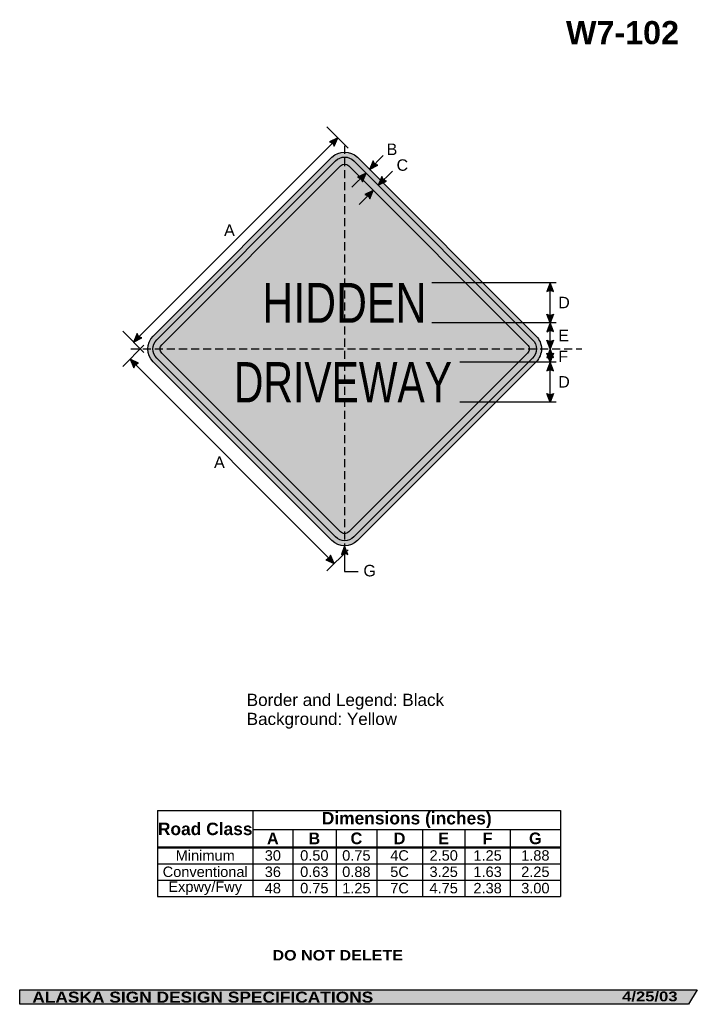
# Model space of a CAD drawing. Header units: feet. Extents: x 7 to 92, y 0 to 123.
import ezdxf
from ezdxf.enums import TextEntityAlignment as Align

# ---------------------------------------------------------------- set-up
doc = ezdxf.new("R2010")
doc.units = ezdxf.units.FT
doc.header["$MEASUREMENT"] = 0
doc.linetypes.add('DASHED2', pattern=[0.375, 0.25, -0.125])
doc.layers.add('Sign', color=7, linetype='Continuous')
doc.styles.add('ARIAL', font='arial.ttf')
doc.styles.add('ARIAL B', font='arialbd.ttf')
doc.styles.add('ARIAL BLACK B', font='ariblk.ttf')
doc.styles.add('ARIAL BLACK BI', font='ariblk.ttf')
doc.styles.add('FHWA SERIES C2000EX', font='txt')

# ---------------------------------------------------------------- blocks, each defined once
blk = doc.blocks.new('*T2')
at = {"color": 0, "linetype": 'ByBlock', "lineweight": -2, "transparency": 16777216}
for p, q in [((0, 0), (50.22368657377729, 0)), ((0, 0), (0, -10.683075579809)), ((11.9071627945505, 0), (11.9071627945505, -4.553775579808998)), ((50.22368657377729, 0), (50.22368657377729, -10.683075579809)), ((11.9071627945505, -2.3558341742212), (50.22368657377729, -2.3558341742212)), ((16.85422311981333, -2.3558341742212), (16.85422311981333, -4.553775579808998)), ((22.25542744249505, -2.3558341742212), (22.25542744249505, -4.553775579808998)), ((27.33004850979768, -2.3558341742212), (27.33004850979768, -4.553775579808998)), ((33.01336038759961, -2.3558341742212), (33.01336038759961, -4.553775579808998)), ((38.32618790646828, -2.3558341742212), (38.32618790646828, -4.553775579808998)), ((43.96297560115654, -2.3558341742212), (43.96297560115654, -4.553775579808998)), ((0, -4.553775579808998), (50.22368657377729, -4.553775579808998)), ((0, -4.598775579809), (50.22368657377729, -4.598775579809)), ((11.9071627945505, -4.598775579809), (11.9071627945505, -10.683075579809)), ((16.85422311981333, -4.598775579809), (16.85422311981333, -10.683075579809)), ((22.25542744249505, -4.598775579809), (22.25542744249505, -10.683075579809)), ((27.33004850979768, -4.598775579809), (27.33004850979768, -10.683075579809)), ((33.01336038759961, -4.598775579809), (33.01336038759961, -10.683075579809)), ((38.32618790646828, -4.598775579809), (38.32618790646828, -10.683075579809)), ((43.96297560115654, -4.598775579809), (43.96297560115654, -10.683075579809)), ((0, -6.611875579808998), (50.22368657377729, -6.611875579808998)), ((0, -8.647475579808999), (50.22368657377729, -8.647475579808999)), ((0, -10.683075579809), (50.22368657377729, -10.683075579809))]:
    blk.add_line(p, q, dxfattribs=at)
at = {"color": 18, "transparency": 16777216, "attachment_point": 5}
for s, insert, char_height, width, style in [('Road Class', (5.95358139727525, -2.288137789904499), 1.55, 11.7871627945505, 'ARIAL B'), ('Dimensions (inches)', (31.06542468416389, -1.177917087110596), 1.55, 38.19652377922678, 'ARIAL B'), ('A', (14.38069295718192, -3.4660548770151), 1.45, 4.827060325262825, 'ARIAL B'), ('B', (19.55482528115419, -3.4660548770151), 1.45, 5.281204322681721, 'ARIAL B'), ('C', (24.79273797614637, -3.4660548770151), 1.45, 4.954621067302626, 'ARIAL B'), ('D', (30.17170444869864, -3.4660548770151), 1.45, 5.563311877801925, 'ARIAL B'), ('E', (35.66977414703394, -3.4660548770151), 1.45, 5.19282751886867, 'ARIAL B'), ('F', (41.14458175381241, -3.4660548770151), 1.45, 5.516787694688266, 'ARIAL B'), ('G', (47.09333108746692, -3.4660548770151), 1.45, 6.140710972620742, 'ARIAL B'), ('Minimum', (5.95358139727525, -5.594075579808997), 1.3, 11.7871627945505, 'ARIAL'), ('30', (14.38069295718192, -5.594075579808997), 1.3, 4.827060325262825, 'ARIAL'), ('0.50', (19.55482528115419, -5.594075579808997), 1.3, 5.281204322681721, 'ARIAL'), ('0.75', (24.79273797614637, -5.594075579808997), 1.3, 4.954621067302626, 'ARIAL'), ('4C', (30.17170444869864, -5.594075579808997), 1.3, 5.563311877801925, 'ARIAL'), ('2.50', (35.66977414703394, -5.594075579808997), 1.3, 5.19282751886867, 'ARIAL'), ('1.25', (41.14458175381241, -5.594075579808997), 1.3, 5.516787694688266, 'ARIAL'), ('1.88', (47.09333108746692, -5.594075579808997), 1.3, 6.140710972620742, 'ARIAL'), ('Conventional', (5.95358139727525, -7.629675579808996), 1.3, 11.7871627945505, 'ARIAL'), ('36', (14.38069295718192, -7.629675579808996), 1.3, 4.827060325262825, 'ARIAL'), ('0.63', (19.55482528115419, -7.629675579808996), 1.3, 5.281204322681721, 'ARIAL'), ('0.88', (24.79273797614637, -7.629675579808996), 1.3, 4.954621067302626, 'ARIAL'), ('5C', (30.17170444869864, -7.629675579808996), 1.3, 5.563311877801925, 'ARIAL'), ('3.25', (35.66977414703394, -7.629675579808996), 1.3, 5.19282751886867, 'ARIAL'), ('1.63', (41.14458175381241, -7.629675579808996), 1.3, 5.516787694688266, 'ARIAL'), ('2.25', (47.09333108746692, -7.629675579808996), 1.3, 6.140710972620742, 'ARIAL'), ('Expwy/Fwy', (5.95358139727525, -9.665275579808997), 1.3, 11.7871627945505, 'ARIAL'), ('48', (14.38069295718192, -9.665275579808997), 1.3, 4.827060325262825, 'ARIAL'), ('0.75', (19.55482528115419, -9.665275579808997), 1.3, 5.281204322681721, 'ARIAL'), ('1.25', (24.79273797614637, -9.665275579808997), 1.3, 4.954621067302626, 'ARIAL'), ('7C', (30.17170444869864, -9.665275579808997), 1.3, 5.563311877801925, 'ARIAL'), ('4.75', (35.66977414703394, -9.665275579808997), 1.3, 5.19282751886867, 'ARIAL'), ('2.38', (41.14458175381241, -9.665275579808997), 1.3, 5.516787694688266, 'ARIAL'), ('3.00', (47.09333108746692, -9.665275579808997), 1.3, 6.140710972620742, 'ARIAL')]:
    blk.add_mtext(s, dxfattribs=dict(at, insert=insert, char_height=char_height, width=width, style=style))

msp = doc.modelspace()

# ---------------------------------------------------------------- hatches: boundary and pattern name
h = msp.add_hatch(color=256)
h.dxf.hatch_style = 1
edge = h.paths.add_edge_path()
edge.add_line((46.58940479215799, 107.204831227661), (47.03993580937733, 108.2777732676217))
edge.add_line((47.03993580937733, 108.2777732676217), (45.98905581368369, 107.7604033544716))
edge.add_arc((45.88035291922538, 107.0407860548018), 0.7277811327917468, 13.026667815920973, 81.4100407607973, ccw=False)
at = {"true_color": 0xffff00}
h = msp.add_hatch(color=2, dxfattribs=at)
h.dxf.hatch_style = 1
h.paths.add_polyline_path([(24.0295026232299, 83.55849872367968, 0.4143489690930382), (24.03174659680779, 80.37427456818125), (46.30336623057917, 58.10265460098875, 0.4147360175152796), (49.4896935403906, 58.10700635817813), (71.75921035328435, 80.37651820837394, 0.4145503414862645), (71.75586856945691, 83.56184050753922), (49.48534674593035, 105.8323623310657, 0.4140749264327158), (46.30261286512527, 105.8316090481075)])
h.paths.add_polyline_path([(24.47673271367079, 80.82009475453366), (46.7485581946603, 58.54826884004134, 0.4148540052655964), (49.04374649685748, 58.55186561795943), (71.31359601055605, 80.82171006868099, 0.4146352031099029), (71.31085669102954, 83.1160460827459), (49.0401544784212, 105.3867483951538, 0.4140749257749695), (46.74801601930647, 105.3862058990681), (24.47545086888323, 83.1136408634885, 0.4145409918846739)], flags=16)
h.paths.add_polyline_path([(47.37003634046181, 104.7641855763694), (25.09747119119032, 82.49162054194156, 0.4146977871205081), (25.09833824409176, 81.44252986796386), (47.3700349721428, 59.17083244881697, 0.4153661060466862), (48.42073910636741, 59.17289887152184), (70.69128075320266, 81.44343531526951, 0.4149035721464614), (70.68954645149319, 82.49331567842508), (48.41867691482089, 104.7641855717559, 0.4142135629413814)], flags=0)
h = msp.add_hatch(color=256)
h.dxf.hatch_style = 1
h.paths.add_polyline_path([(24.47545087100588, 83.11364086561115, 0.4145409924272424), (24.47673271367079, 80.82009475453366), (46.7485581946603, 58.54826884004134, 0.4148540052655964), (49.04374649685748, 58.55186561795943), (71.31359601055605, 80.82171006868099, 0.4146352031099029), (71.31085669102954, 83.1160460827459), (49.0401544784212, 105.3867483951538, 0.4140749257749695), (46.74801601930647, 105.3862058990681)])
h.paths.add_polyline_path([(47.37003634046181, 104.7641855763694), (25.09747119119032, 82.49162054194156, 0.4146977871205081), (25.09833824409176, 81.44252986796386), (47.3700349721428, 59.17083244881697, 0.4153661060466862), (48.42073910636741, 59.17289887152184), (70.69128075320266, 81.44343531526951, 0.4149035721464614), (70.68954645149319, 82.49331567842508), (48.41867691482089, 104.7641855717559, 0.4142135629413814)], flags=16)
h = msp.add_hatch(color=2, dxfattribs=at)
h.dxf.hatch_style = 1
h.paths.add_polyline_path([(25.09747119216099, 82.49162054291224, 0.4146977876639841), (25.09833824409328, 81.44252986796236), (47.3700349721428, 59.17083244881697, 0.4153661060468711), (48.42073910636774, 59.17289887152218), (70.69128075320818, 81.44343531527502, 0.4149035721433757), (70.68954645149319, 82.49331567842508), (48.41867691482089, 104.7641855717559, 0.4142135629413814), (47.37003634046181, 104.7641855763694)])
h = msp.add_hatch(color=256)
h.dxf.hatch_style = 1
edge = h.paths.add_edge_path()
edge.add_line((51.44031193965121, 105.4008701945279), (50.98978092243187, 104.3279281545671))
edge.add_line((50.98978092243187, 104.3279281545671), (52.04066091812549, 104.8452980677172))
edge.add_arc((52.14936381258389, 105.564915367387), 0.7277811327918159, 193.0266678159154, 261.41004076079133, ccw=False)
h = msp.add_hatch(color=256)
h.dxf.hatch_style = 1
edge = h.paths.add_edge_path()
edge.add_line((50.1065245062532, 102.7964807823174), (50.55705552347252, 103.8694228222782))
edge.add_line((50.55705552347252, 103.8694228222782), (49.5061755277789, 103.3520529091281))
edge.add_arc((49.39747263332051, 102.6324356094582), 0.7277811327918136, 13.026667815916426, 81.41004076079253, ccw=False)
h = msp.add_hatch(color=256)
h.dxf.hatch_style = 1
edge = h.paths.add_edge_path()
edge.add_line((52.52584054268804, 103.4241108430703), (52.0753095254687, 102.3511688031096))
edge.add_line((52.0753095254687, 102.3511688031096), (53.12618952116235, 102.8685387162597))
edge.add_arc((53.23489241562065, 103.5881560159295), 0.7277811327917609, 193.0266678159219, 261.41004076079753, ccw=False)
h = msp.add_hatch(color=256)
h.dxf.hatch_style = 1
edge = h.paths.add_edge_path()
edge.add_line((51.01802933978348, 100.6438562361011), (51.46856035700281, 101.7167982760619))
edge.add_line((51.46856035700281, 101.7167982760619), (50.41768036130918, 101.1994283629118))
edge.add_arc((50.30897746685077, 100.4798110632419), 0.727781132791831, 13.026667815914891, 81.41004076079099, ccw=False)
h = msp.add_hatch(color=256)
h.dxf.hatch_style = 1
edge = h.paths.add_edge_path()
edge.add_line((73.91688800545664, 89.12143707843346), (73.50651040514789, 90.21036914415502))
edge.add_line((73.50651040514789, 90.21036914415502), (73.09896725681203, 89.11222116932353))
edge.add_arc((73.51471014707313, 88.51487434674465), 0.7277811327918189, 56.45386549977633, 124.83723844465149, ccw=False)
h = msp.add_hatch(color=256)
h.dxf.hatch_style = 1
edge = h.paths.add_edge_path()
edge.add_line((73.91688800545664, 86.29799913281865), (73.50651040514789, 85.20906706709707))
edge.add_line((73.50651040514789, 85.20906706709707), (73.09896725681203, 86.30721504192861))
edge.add_arc((73.51471014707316, 86.90456186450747), 0.7277811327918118, 235.1627615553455, 303.5461345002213)
h = msp.add_hatch(color=256)
h.dxf.hatch_style = 1
edge = h.paths.add_edge_path()
edge.add_line((73.91688800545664, 84.12013500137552), (73.50651040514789, 85.20906706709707))
edge.add_line((73.50651040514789, 85.20906706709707), (73.09896725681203, 84.11091909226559))
edge.add_arc((73.51471014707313, 83.5135722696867), 0.7277811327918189, 56.45386549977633, 124.83723844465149, ccw=False)
h = msp.add_hatch(color=256)
h.dxf.hatch_style = 1
edge = h.paths.add_edge_path()
edge.add_line((22.03830556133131, 83.8985540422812), (21.58777454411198, 82.82561200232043))
edge.add_line((21.58777454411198, 82.82561200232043), (22.63865453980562, 83.34298191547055))
edge.add_arc((22.74735743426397, 84.06259921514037), 0.7277811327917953, 193.0266678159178, 261.4100407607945, ccw=False)
h = msp.add_hatch(color=256)
h.dxf.hatch_style = 1
edge = h.paths.add_edge_path()
edge.add_line((73.91688800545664, 83.0564405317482), (73.50651040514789, 81.96750846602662))
edge.add_line((73.50651040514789, 81.96750846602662), (73.09896725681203, 83.06565644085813))
edge.add_arc((73.51471014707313, 83.66300326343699), 0.7277811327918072, 235.1627615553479, 303.5461345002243)
h = msp.add_hatch(color=256)
h.dxf.hatch_style = 1
edge = h.paths.add_edge_path()
edge.add_line((73.91688800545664, 80.87857640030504), (73.50651040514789, 81.96750846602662))
edge.add_line((73.50651040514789, 81.96750846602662), (73.09896725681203, 80.86936049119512))
edge.add_arc((73.5147101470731, 80.27201366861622), 0.7277811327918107, 56.45386549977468, 124.83723844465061, ccw=False)
h = msp.add_hatch(color=256)
h.dxf.hatch_style = 1
edge = h.paths.add_edge_path()
edge.add_line((73.91688800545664, 81.4216970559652), (73.50651040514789, 80.33276499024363))
edge.add_line((73.50651040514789, 80.33276499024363), (73.09896725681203, 81.43091296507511))
edge.add_arc((73.5147101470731, 82.02825978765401), 0.7277811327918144, 235.162761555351, 303.5461345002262)
h = msp.add_hatch(color=256)
h.dxf.hatch_style = 1
edge = h.paths.add_edge_path()
edge.add_line((22.20968333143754, 80.19872112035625), (21.14950648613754, 80.67852094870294))
edge.add_line((21.14950648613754, 80.67852094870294), (21.63784852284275, 79.61384144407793))
edge.add_arc((22.35421241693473, 79.4854352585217), 0.7277811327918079, 101.45444028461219, 169.8378132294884, ccw=False)
h = msp.add_hatch(color=256)
h.dxf.hatch_style = 1
edge = h.paths.add_edge_path()
edge.add_line((73.91688800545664, 79.24383292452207), (73.50651040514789, 80.33276499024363))
edge.add_line((73.50651040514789, 80.33276499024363), (73.09896725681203, 79.23461701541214))
edge.add_arc((73.51471014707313, 78.63727019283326), 0.7277811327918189, 56.45386549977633, 124.83723844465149, ccw=False)
h = msp.add_hatch(color=256)
h.dxf.hatch_style = 1
edge = h.paths.add_edge_path()
edge.add_line((73.91688800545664, 76.4216970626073), (73.50651040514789, 75.33276499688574))
edge.add_line((73.50651040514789, 75.33276499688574), (73.09896725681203, 76.43091297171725))
edge.add_arc((73.51471014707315, 77.0282597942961), 0.7277811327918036, 235.1627615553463, 303.5461345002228)
h = msp.add_hatch(color=256)
h.dxf.hatch_style = 1
edge = h.paths.add_edge_path()
edge.add_line((48.30473408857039, 56.35515396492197), (47.89435648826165, 57.44408603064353))
edge.add_line((47.89435648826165, 57.44408603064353), (47.48681333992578, 56.34593805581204))
edge.add_arc((47.90255623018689, 55.74859123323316), 0.7277811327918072, 56.453865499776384, 124.83723844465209, ccw=False)
h = msp.add_hatch(color=256)
h.dxf.hatch_style = 1
edge = h.paths.add_edge_path()
edge.add_line((45.54517376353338, 55.70247665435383), (46.60535060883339, 55.22267682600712))
edge.add_line((46.60535060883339, 55.22267682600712), (46.11700857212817, 56.28735633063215))
edge.add_arc((45.40064467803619, 56.41576251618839), 0.7277811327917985, 281.45444028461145, 349.8378132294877, ccw=False)
at = {"layer": 'Sign', "true_color": 0xffffff}
msp.add_hatch(color=7, dxfattribs=at).paths.add_polyline_path([(49.7237118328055, 103.4591505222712), (50.55705552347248, 103.8694228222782), (50.18928559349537, 102.9935767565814)])
at = {"layer": 'Sign', "true_color": 0x000000}
msp.add_hatch(color=18, dxfattribs=at).paths.add_polyline_path([(7.399373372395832, 2.133735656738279), (91.84195454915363, 2.133735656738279), (90.75006357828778, 0.3343149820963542), (7.402168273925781, 0.3343149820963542)], flags=0)

# ---------------------------------------------------------------- linework, layer by layer
for p, q in [((24.56473942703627, 24.46075003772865), (74.78842600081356, 24.46075003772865)), ((24.56473942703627, 19.93160533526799), (74.78842600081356, 19.93160533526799)), ((24.56473942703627, 19.84097433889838), (74.78842600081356, 19.84097433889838))]:
    msp.add_line(p, q)
for points in [[(46.58940479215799, 107.204831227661), (47.03993580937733, 108.2777732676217), (45.98905581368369, 107.7604033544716, -0.307560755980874), (46.58940479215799, 107.204831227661, -4.141293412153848)], [(51.44031193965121, 105.4008701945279), (50.98978092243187, 104.3279281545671), (52.04066091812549, 104.8452980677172, -0.307560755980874), (51.44031193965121, 105.4008701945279, -4.141293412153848)], [(50.1065245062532, 102.7964807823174), (50.55705552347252, 103.8694228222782), (49.5061755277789, 103.3520529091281, -0.307560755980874), (50.1065245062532, 102.7964807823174, -4.141293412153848)], [(52.52584054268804, 103.4241108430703), (52.0753095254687, 102.3511688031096), (53.12618952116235, 102.8685387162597, -0.307560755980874), (52.52584054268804, 103.4241108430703, -4.141293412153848)], [(51.01802933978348, 100.6438562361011), (51.46856035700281, 101.7167982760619), (50.41768036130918, 101.1994283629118, -0.307560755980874), (51.01802933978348, 100.6438562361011, -4.141293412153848)], [(73.91688800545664, 89.12143707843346), (73.50651040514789, 90.21036914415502), (73.09896725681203, 89.11222116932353, -0.307560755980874), (73.91688800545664, 89.12143707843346, -4.141293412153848)], [(73.91688800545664, 86.29799913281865), (73.50651040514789, 85.20906706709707), (73.09896725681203, 86.30721504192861, 0.307560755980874), (73.91688800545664, 86.29799913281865, 4.141293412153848)], [(73.91688800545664, 84.12013500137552), (73.50651040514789, 85.20906706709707), (73.09896725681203, 84.11091909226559, -0.307560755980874), (73.91688800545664, 84.12013500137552, -4.141293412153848)], [(22.03830556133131, 83.8985540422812), (21.58777454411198, 82.82561200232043), (22.63865453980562, 83.34298191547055, -0.307560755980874), (22.03830556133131, 83.8985540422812, -4.141293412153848)], [(73.91688800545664, 83.0564405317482), (73.50651040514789, 81.96750846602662), (73.09896725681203, 83.06565644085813, 0.307560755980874), (73.91688800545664, 83.0564405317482, 4.141293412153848)], [(73.91688800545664, 80.87857640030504), (73.50651040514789, 81.96750846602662), (73.09896725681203, 80.86936049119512, -0.307560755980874), (73.91688800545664, 80.87857640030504, -4.141293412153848)], [(73.91688800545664, 81.4216970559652), (73.50651040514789, 80.33276499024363), (73.09896725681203, 81.43091296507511, 0.307560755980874), (73.91688800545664, 81.4216970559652, 4.141293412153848)], [(22.20968333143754, 80.19872112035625), (21.14950648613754, 80.67852094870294), (21.63784852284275, 79.61384144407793, -0.307560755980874), (22.20968333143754, 80.19872112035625, -4.141293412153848)], [(73.91688800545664, 79.24383292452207), (73.50651040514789, 80.33276499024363), (73.09896725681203, 79.23461701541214, -0.307560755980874), (73.91688800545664, 79.24383292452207, -4.141293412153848)], [(73.91688800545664, 76.4216970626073), (73.50651040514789, 75.33276499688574), (73.09896725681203, 76.43091297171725, 0.307560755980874), (73.91688800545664, 76.4216970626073, 4.141293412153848)], [(48.30473408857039, 56.35515396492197), (47.89435648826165, 57.44408603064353), (47.48681333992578, 56.34593805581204, -0.307560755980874), (48.30473408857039, 56.35515396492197, -4.141293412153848)], [(45.54517376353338, 55.70247665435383), (46.60535060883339, 55.22267682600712), (46.11700857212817, 56.28735633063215, -0.307560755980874), (45.54517376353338, 55.70247665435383, -4.141293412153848)]]:
    msp.add_lwpolyline(points, format="xyb")
for points in [[(46.30297528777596, 105.8319713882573, -0.4140082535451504), (49.48534674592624, 105.8323623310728), (71.75586856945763, 83.56184050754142, -0.4145503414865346), (71.7592103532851, 80.37651820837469), (49.48250651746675, 58.09981933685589, -0.4134136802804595), (46.30336623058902, 58.10265460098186), (24.02876727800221, 80.37725388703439, -0.4138008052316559), (24.02950262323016, 83.55849872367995)], [(46.74832358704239, 105.3865133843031, -0.4139963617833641), (49.0401544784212, 105.3867483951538), (71.31085669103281, 83.11604608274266, -0.4146352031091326), (71.3135960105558, 80.82171006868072), (49.03764735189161, 58.54576647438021, -0.4132958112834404), (46.74855819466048, 58.54826884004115), (24.47417043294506, 80.82265703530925, -0.4138008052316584), (24.47511665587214, 83.11330655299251)], [(47.37024436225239, 104.7643935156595, -0.4139587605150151), (48.41842866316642, 104.7644337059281), (70.68954645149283, 82.49331567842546, -0.4149035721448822), (70.69128075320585, 81.44343531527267), (48.4166142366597, 59.16877400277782, -0.4129231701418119), (47.37028358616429, 59.17058395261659), (25.09660555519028, 81.44426255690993, -0.4136441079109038), (25.09731835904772, 82.49146766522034)]]:
    msp.add_lwpolyline(points, format="xyb", close=True)
at = {"layer": 'Sign', "color": 18, "lineweight": -3, "true_color": 0x000000}
for p, q in [((48.34182251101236, 106.9758865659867), (45.69017208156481, 109.6275369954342)), ((21.58777454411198, 82.82561200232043), (47.03993580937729, 108.2777732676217)), ((52.71336291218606, 106.0515101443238), (50.98978092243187, 104.3279281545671)), ((48.78928857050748, 102.1016558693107), (50.55705552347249, 103.8694228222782)), ((53.84307647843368, 104.1189357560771), (52.0753095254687, 102.3511688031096)), ((49.70079340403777, 99.94903132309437), (51.46856035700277, 101.7167982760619)), ((74.24608073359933, 90.21297331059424), (58.74608073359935, 90.21297331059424)), ((73.50651040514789, 75.32885874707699), (73.50651040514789, 90.21036914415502)), ((74.24608073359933, 85.20906706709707), (58.74608073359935, 85.20906706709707)), ((22.88597838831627, 81.52004244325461), (20.23432795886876, 84.17169287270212)), ((22.8859783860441, 82.41497448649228), (20.2343279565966, 79.76332405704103)), ((21.14950648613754, 80.67852094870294), (46.60535060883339, 55.2226768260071)), ((74.24608073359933, 80.33276499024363), (62.24608073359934, 80.33276499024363)), ((74.24608073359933, 75.33276499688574), (62.24608073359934, 75.33276499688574)), ((48.34182250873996, 56.95913036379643), (45.69017207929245, 54.30747993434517)), ((47.89435648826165, 57.44408603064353), (47.89416559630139, 54.24874189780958)), ((47.89416559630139, 54.24874189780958), (49.57641565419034, 54.24874189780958))]:
    msp.add_line(p, q, dxfattribs=at)
at = {"layer": 'Sign', "color": 18, "linetype": 'DASHED2', "lineweight": -3, "ltscale": 4, "true_color": 0x000000}
for points in [[(47.89435648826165, 107.2437180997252), (47.89435648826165, 57.44408603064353)], [(21.25, 81.96750846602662), (77.44270828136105, 81.96750846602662)]]:
    msp.add_lwpolyline(points, dxfattribs=at)
at = {"layer": 'Sign', "color": 250, "lineweight": -3, "true_color": 0x1f1a17}
msp.add_lwpolyline([(7.399373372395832, 2.133735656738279), (91.84195454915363, 2.133735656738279), (90.75006357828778, 0.3343149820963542), (7.402168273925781, 0.3343149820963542)], close=True, dxfattribs=at)

# ---------------------------------------------------------------- block references
msp.add_blockref('*T2', (24.56473942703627, 24.46075003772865))

# ---------------------------------------------------------------- texts
at = {"layer": 'Sign', "color": 18, "true_color": 0x000000}
for s, height, style, p, p2 in [('W7-102', 2.878438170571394, 'ARIAL B', (75.4803949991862, 119.9232647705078), (89.56039508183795, 119.9232647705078)), ('B', 1.438096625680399, 'ARIAL', (53.11857484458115, 106.1115383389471), (54.45857483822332, 106.1115383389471)), ('C', 1.427342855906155, 'ARIAL', (54.36857484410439, 104.1532050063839), (55.80857490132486, 104.1532050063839)), ('A', 1.434945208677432, 'ARIAL', (32.86857485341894, 96.02820500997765), (34.2085748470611, 96.02820500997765)), ('HIDDEN', 4.958265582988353, 'FHWA SERIES C2000EX', (37.63610648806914, 85.22001496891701), (58.07760683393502, 85.22001496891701)), ('D', 1.427342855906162, 'ARIAL', (74.50919983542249, 87.03036914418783), (75.94919989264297, 87.03036914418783)), ('E', 1.438096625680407, 'ARIAL', (74.50919983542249, 82.90486391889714), (75.84919982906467, 82.90486391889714)), ('F', 1.429672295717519, 'ARIAL', (74.50919983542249, 80.31965558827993), (75.72919986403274, 80.31965558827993)), ('DRIVEWAY', 5.013432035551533, 'FHWA SERIES C2000EX', (34.09877315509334, 75.3100983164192), (61.27327425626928, 75.3100983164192)), ('D', 1.427342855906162, 'ARIAL', (74.50919983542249, 77.14885874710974), (75.94919989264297, 77.14885874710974)), ('A', 1.434945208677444, 'ARIAL', (31.61857485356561, 67.13237168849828), (32.95857484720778, 67.13237168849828)), ('G', 1.435630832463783, 'ARIAL', (50.23315818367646, 53.63237169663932), (51.79315812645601, 53.63237169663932)), ('Border and Legend: Black', 1.522193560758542, 'ARIAL', (35.69494501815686, 37.49608713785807), (60.28470484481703, 37.49608713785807)), ('Background: Yellow', 1.516371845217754, 'ARIAL', (35.69494501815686, 35.12394846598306), (54.41789643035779, 35.12394846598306))]:
    msp.add_text(s, height=height, dxfattribs=dict(at, style=style)).set_placement(p, p2, align=Align.ALIGNED)
at = {"layer": 'Sign', "color": 7, "true_color": 0xffffff}
for s, height, style, p, p2 in [('DO NOT DELETE', 1.293849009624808, 'ARIAL BLACK B', (38.90065002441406, 5.797698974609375), (55.16731516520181, 5.797698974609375)), ('ALASKA SIGN DESIGN SPECIFICATIONS', 1.370356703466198, 'ARIAL BLACK BI', (8.970644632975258, 0.5436842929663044), (51.45731099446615, 0.5436842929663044)), ('4/25/03', 1.227000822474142, 'ARIAL BLACK BI', (82.47445170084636, 0.7043380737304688), (89.3744481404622, 0.7043380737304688))]:
    msp.add_text(s, height=height, dxfattribs=dict(at, style=style)).set_placement(p, p2, align=Align.ALIGNED)

doc.saveas('drawing.dxf')
